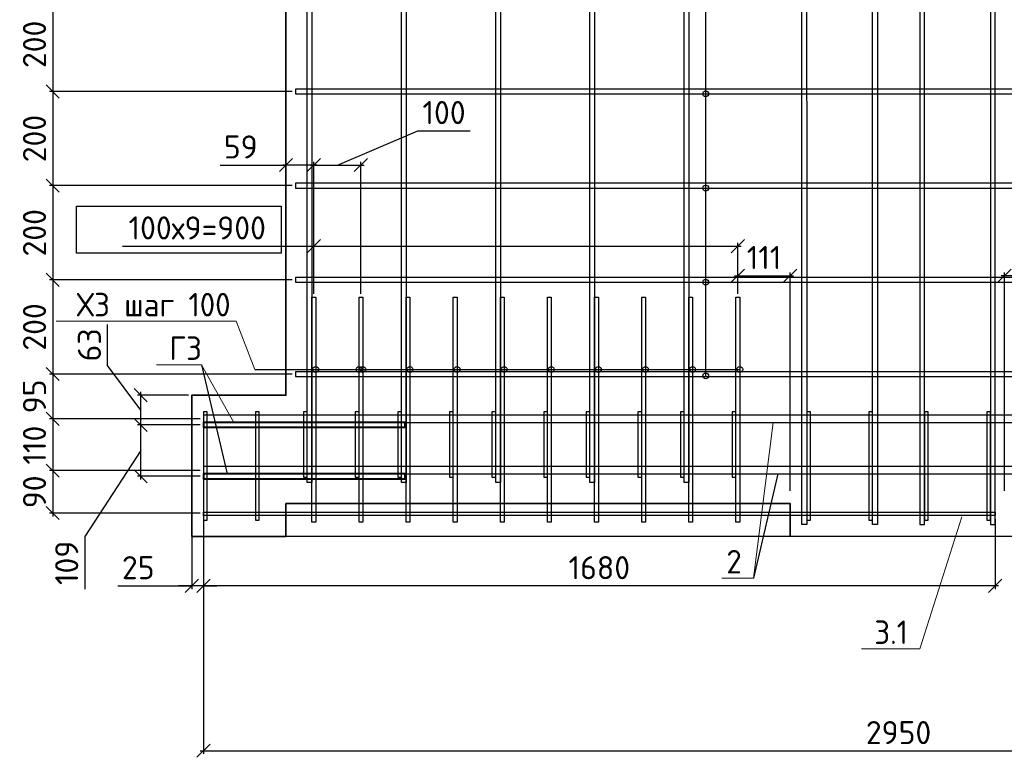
# Model space of a CAD drawing. Header units: millimetres. Extents: x 40580 to 2152466, y -328404 to 177125.
# Tile 144 of 252: x 459914 to 470362, y 161462 to 169293. Entities that reach past the tile are written whole.
import ezdxf
from ezdxf import colors
from ezdxf.entities.mleader import LeaderData, LeaderLine
from ezdxf.math import Vec2, Vec3

# ---------------------------------------------------------------- set-up
doc = ezdxf.new("R2010")
doc.units = ezdxf.units.MM
doc.linetypes.add('CENTER', pattern=[2, 1.25, -0.25, 0.25, -0.25])
for name, color, linetype, lineweight in [('Арм_хомуты', 133, 'Continuous', 18), ('ОСИ', 7, 'CENTER', 15), ('Перекрытие ж_бетон', 250, 'Continuous', 30), ('подоснова', 151, 'Continuous', 5), ('Столовая Двери и окна', 7, 'Continuous', 15)]:
    doc.layers.add(name, color=color, linetype=linetype, lineweight=lineweight)
doc.layers.add('Стена_ бетон несущ.', color=7, linetype='Continuous', lineweight=70, true_color=0xb4b496)
doc.styles.add('GOST-2.304_Type-B', font='GOST_Common.ttf')
doc.styles.get("Standard").update_dxf_attribs({"font": 'isocpeur.ttf'})
doc.dimstyles.new('Осевые', dxfattribs={"dimscale": 0.7, "dimtxt": 450, "dimasz": 400, "dimexe": 100, "dimexo": 100, "dimgap": 100, "dimtad": 1, "dimdec": 0, "dimzin": 0, "dimdsep": 46, "dimtxsty": 'Standard', "dimblk": 'OBLIQUE', "dimcen": 9, "dimdle": 100, "dimazin": 0, "dimtm": 1e-09, "dimtfac": 1, "dimtdec": 0, "dimtofl": 0, "dimtmove": 0, "dimatfit": 3, "dimfxl": 1, "dimtolj": 1, "dimtzin": 0, "dimarcsym": 0})

# ---------------------------------------------------------------- blocks, each defined once
blk = doc.blocks.new('_OBLIQUE')
at = {"color": 0, "linetype": 'ByBlock'}
blk.add_line((-0.5, -0.5), (0.5, 0.5), dxfattribs=at)
blk = doc.blocks.new('*D5897')
at = {"layer": 'Defpoints', "color": 0, "linetype": 'ByBlock', "lineweight": 25, "ltscale": 13, "transparency": 16777216}
for p in [(461198, 164990), (461865, 164990), (461865, 164445)]:
    blk.add_point(p, dxfattribs=at)
at = {"layer": 'ОСИ', "color": 0, "linetype": 'ByBlock', "lineweight": -2, "ltscale": 13, "transparency": 16777216}
for p, q in [((461830, 164990), (461163, 164990)), ((461198, 164410), (461198, 165025)), ((461198, 164718), (460606, 163805)), ((461830, 164445), (461163, 164445)), ((460606, 163805), (460606, 163248))]:
    blk.add_line(p, q, dxfattribs=at)
at = {"layer": 'ОСИ', "color": 0, "linetype": 'ByBlock', "lineweight": -2, "ltscale": 13, "transparency": 16777216, "xscale": 140, "yscale": 140, "zscale": 140}
for p, rotation in [((461198, 164990), 90), ((461198, 164445), 270)]:
    blk.add_blockref('_OBLIQUE', p, dxfattribs=dict(at, rotation=rotation))
at = {"layer": 'ОСИ', "color": 0, "linetype": 'ByBlock', "ltscale": 13, "transparency": 16777216, "insert": (460413, 163526), "char_height": 245, "attachment_point": 5, "rotation": 90}
blk.add_mtext('\\A1;109', dxfattribs=at)
blk = doc.blocks.new('*D5898')
at = {"layer": 'Defpoints', "color": 0, "linetype": 'ByBlock', "lineweight": 25, "ltscale": 13, "transparency": 16777216}
for p in [(461198, 165306), (461740, 165306), (461865, 164990)]:
    blk.add_point(p, dxfattribs=at)
at = {"layer": 'ОСИ', "color": 0, "linetype": 'ByBlock', "lineweight": -2, "ltscale": 13, "transparency": 16777216}
for p, q in [((460847, 165623), (460847, 166057)), ((461198, 165148), (460847, 165623)), ((461705, 165306), (461163, 165306)), ((461198, 164955), (461198, 165341)), ((461830, 164990), (461163, 164990))]:
    blk.add_line(p, q, dxfattribs=at)
at = {"layer": 'ОСИ', "color": 0, "linetype": 'ByBlock', "lineweight": -2, "ltscale": 13, "transparency": 16777216, "xscale": 140, "yscale": 140, "zscale": 140}
for p, rotation in [((461198, 165306), 90), ((461198, 164990), 270)]:
    blk.add_blockref('_OBLIQUE', p, dxfattribs=dict(at, rotation=rotation))
at = {"layer": 'ОСИ', "color": 0, "linetype": 'ByBlock', "ltscale": 13, "transparency": 16777216, "insert": (460654, 165840), "char_height": 245, "attachment_point": 5, "rotation": 90}
blk.add_mtext('\\A1;63', dxfattribs=at)
blk = doc.blocks.new('*D5728')
at = {"layer": 'Defpoints', "color": 0, "linetype": 'ByBlock', "lineweight": 25, "ltscale": 13, "transparency": 16777216}
for p in [(463535, 167750), (463035, 166346), (463535, 166346)]:
    blk.add_point(p, dxfattribs=at)
at = {"layer": 'ОСИ', "color": 0, "linetype": 'ByBlock', "lineweight": -2, "ltscale": 13, "transparency": 16777216}
for p, q in [((463285, 167750), (464138, 168114)), ((464138, 168114), (464695, 168114)), ((463000, 167750), (463570, 167750)), ((463035, 166381), (463035, 167785)), ((463535, 166381), (463535, 167785))]:
    blk.add_line(p, q, dxfattribs=at)
at = {"layer": 'ОСИ', "color": 0, "linetype": 'ByBlock', "lineweight": -2, "ltscale": 13, "transparency": 16777216, "xscale": 140, "yscale": 140, "zscale": 140, "rotation": 180}
blk.add_blockref('_OBLIQUE', (463035, 167750), dxfattribs=at)
at = {"layer": 'ОСИ', "color": 0, "linetype": 'ByBlock', "lineweight": -2, "ltscale": 13, "transparency": 16777216, "xscale": 140, "yscale": 140, "zscale": 140}
blk.add_blockref('_OBLIQUE', (463535, 167750), dxfattribs=at)
at = {"layer": 'ОСИ', "color": 0, "linetype": 'ByBlock', "ltscale": 13, "transparency": 16777216, "insert": (464417, 168307), "char_height": 245, "attachment_point": 5}
blk.add_mtext('\\A1;100', dxfattribs=at)
blk = doc.blocks.new('*D5729')
at = {"layer": 'Defpoints', "color": 0, "linetype": 'ByBlock', "lineweight": 25, "ltscale": 13, "transparency": 16777216}
for p in [(467535, 166889), (463035, 166346), (467535, 166346)]:
    blk.add_point(p, dxfattribs=at)
at = {"layer": 'ОСИ', "color": 0, "linetype": 'ByBlock', "lineweight": -2, "ltscale": 13, "transparency": 16777216}
for p, q in [((461006, 166889), (463035, 166889)), ((463000, 166889), (467570, 166889)), ((463035, 166381), (463035, 166924)), ((467535, 166381), (467535, 166924))]:
    blk.add_line(p, q, dxfattribs=at)
at = {"layer": 'ОСИ', "color": 0, "linetype": 'ByBlock', "lineweight": -2, "ltscale": 13, "transparency": 16777216, "xscale": 140, "yscale": 140, "zscale": 140, "rotation": 180}
blk.add_blockref('_OBLIQUE', (463035, 166889), dxfattribs=at)
at = {"layer": 'ОСИ', "color": 0, "linetype": 'ByBlock', "lineweight": -2, "ltscale": 13, "transparency": 16777216, "xscale": 140, "yscale": 140, "zscale": 140}
blk.add_blockref('_OBLIQUE', (467535, 166889), dxfattribs=at)
at = {"layer": 'ОСИ', "color": 0, "linetype": 'ByBlock', "ltscale": 13, "transparency": 16777216, "insert": (461798, 167082), "char_height": 245, "attachment_point": 5}
blk.add_mtext('\\A1;100х9=900', dxfattribs=at)
blk = doc.blocks.new('*D5730')
at = {"layer": 'Defpoints', "color": 0, "linetype": 'ByBlock', "lineweight": 25, "ltscale": 13, "transparency": 16777216}
for p in [(462740, 167750), (462740, 166346), (463035, 166346)]:
    blk.add_point(p, dxfattribs=at)
at = {"layer": 'ОСИ', "color": 0, "linetype": 'ByBlock', "lineweight": -2, "ltscale": 13, "transparency": 16777216}
for p, q in [((462043, 167750), (462740, 167750)), ((463070, 167750), (462705, 167750)), ((462740, 166381), (462740, 167785)), ((463035, 166381), (463035, 167785))]:
    blk.add_line(p, q, dxfattribs=at)
at = {"layer": 'ОСИ', "color": 0, "linetype": 'ByBlock', "lineweight": -2, "ltscale": 13, "transparency": 16777216, "xscale": 140, "yscale": 140, "zscale": 140, "rotation": 180}
blk.add_blockref('_OBLIQUE', (462740, 167750), dxfattribs=at)
at = {"layer": 'ОСИ', "color": 0, "linetype": 'ByBlock', "lineweight": -2, "ltscale": 13, "transparency": 16777216, "xscale": 140, "yscale": 140, "zscale": 140}
blk.add_blockref('_OBLIQUE', (463035, 167750), dxfattribs=at)
at = {"layer": 'ОСИ', "color": 0, "linetype": 'ByBlock', "ltscale": 13, "transparency": 16777216, "insert": (462260, 167942), "char_height": 245, "attachment_point": 5}
blk.add_mtext('\\A1;59', dxfattribs=at)
blk = doc.blocks.new('*D5731')
at = {"layer": 'Defpoints', "color": 0, "linetype": 'ByBlock', "lineweight": 25, "ltscale": 13, "transparency": 16777216}
for p in [(468090, 166575), (467535, 166346), (468090, 164257)]:
    blk.add_point(p, dxfattribs=at)
at = {"layer": 'ОСИ', "color": 0, "linetype": 'ByBlock', "lineweight": -2, "ltscale": 13, "transparency": 16777216}
for p, q in [((467500, 166575), (468125, 166575)), ((467535, 166381), (467535, 166610)), ((468090, 164292), (468090, 166610))]:
    blk.add_line(p, q, dxfattribs=at)
at = {"layer": 'ОСИ', "color": 0, "linetype": 'ByBlock', "lineweight": -2, "ltscale": 13, "transparency": 16777216, "xscale": 140, "yscale": 140, "zscale": 140, "rotation": 180}
blk.add_blockref('_OBLIQUE', (467535, 166575), dxfattribs=at)
at = {"layer": 'ОСИ', "color": 0, "linetype": 'ByBlock', "lineweight": -2, "ltscale": 13, "transparency": 16777216, "xscale": 140, "yscale": 140, "zscale": 140}
blk.add_blockref('_OBLIQUE', (468090, 166575), dxfattribs=at)
at = {"layer": 'ОСИ', "color": 0, "linetype": 'ByBlock', "ltscale": 13, "transparency": 16777216, "insert": (467813, 166768), "char_height": 245, "attachment_point": 5}
blk.add_mtext('\\A1;111', dxfattribs=at)
blk = doc.blocks.new('*D5735')
at = {"layer": 'Defpoints', "color": 0, "linetype": 'ByBlock', "lineweight": 25, "ltscale": 13, "transparency": 16777216}
for p in [(470364, 166575), (470920, 166346), (470364, 164257)]:
    blk.add_point(p, dxfattribs=at)
at = {"layer": 'ОСИ', "color": 0, "linetype": 'ByBlock', "lineweight": -2, "ltscale": 13, "transparency": 16777216}
for p, q in [((470955, 166575), (470329, 166575)), ((470364, 164292), (470364, 166610)), ((470920, 166381), (470920, 166610))]:
    blk.add_line(p, q, dxfattribs=at)
at = {"layer": 'ОСИ', "color": 0, "linetype": 'ByBlock', "lineweight": -2, "ltscale": 13, "transparency": 16777216, "xscale": 140, "yscale": 140, "zscale": 140, "rotation": 180}
blk.add_blockref('_OBLIQUE', (470364, 166575), dxfattribs=at)
at = {"layer": 'ОСИ', "color": 0, "linetype": 'ByBlock', "lineweight": -2, "ltscale": 13, "transparency": 16777216, "xscale": 140, "yscale": 140, "zscale": 140}
blk.add_blockref('_OBLIQUE', (470920, 166575), dxfattribs=at)
at = {"layer": 'ОСИ', "color": 0, "linetype": 'ByBlock', "ltscale": 13, "transparency": 16777216, "insert": (470642, 166768), "char_height": 245, "attachment_point": 5}
blk.add_mtext('\\A1;111', dxfattribs=at)
blk = doc.blocks.new('*D5899')
at = {"layer": 'Defpoints', "color": 0, "linetype": 'ByBlock', "lineweight": 25, "ltscale": 13, "transparency": 16777216}
for p in [(461865, 164510), (476615, 164510), (476615, 161532)]:
    blk.add_point(p, dxfattribs=at)
at = {"layer": 'ОСИ', "color": 0, "linetype": 'ByBlock', "lineweight": -2, "ltscale": 13, "transparency": 16777216}
for p, q in [((461865, 164475), (461865, 161497)), ((476615, 164475), (476615, 161497)), ((461830, 161532), (476650, 161532))]:
    blk.add_line(p, q, dxfattribs=at)
at = {"layer": 'ОСИ', "color": 0, "linetype": 'ByBlock', "lineweight": -2, "ltscale": 13, "transparency": 16777216, "xscale": 140, "yscale": 140, "zscale": 140, "rotation": 180}
blk.add_blockref('_OBLIQUE', (461865, 161532), dxfattribs=at)
at = {"layer": 'ОСИ', "color": 0, "linetype": 'ByBlock', "lineweight": -2, "ltscale": 13, "transparency": 16777216, "xscale": 140, "yscale": 140, "zscale": 140}
blk.add_blockref('_OBLIQUE', (476615, 161532), dxfattribs=at)
at = {"layer": 'ОСИ', "color": 0, "linetype": 'ByBlock', "ltscale": 13, "transparency": 16777216, "insert": (469240, 161724), "char_height": 245, "attachment_point": 5}
blk.add_mtext('\\A1;2950', dxfattribs=at)
blk = doc.blocks.new('_None')
blk = doc.blocks.new('*D5762')
at = {"layer": 'Defpoints', "color": 0, "linetype": 'ByBlock', "lineweight": 25, "ltscale": 13, "transparency": 16777216}
for p in [(462840, 165531), (460264, 165055), (461865, 165055)]:
    blk.add_point(p, dxfattribs=at)
at = {"layer": 'ОСИ', "color": 0, "linetype": 'ByBlock', "lineweight": -2, "ltscale": 13, "transparency": 16777216}
for p, q in [((462805, 165531), (460229, 165531)), ((460264, 165566), (460264, 165020)), ((461830, 165055), (460229, 165055))]:
    blk.add_line(p, q, dxfattribs=at)
at = {"layer": 'ОСИ', "color": 0, "linetype": 'ByBlock', "lineweight": -2, "ltscale": 13, "transparency": 16777216, "xscale": 140, "yscale": 140, "zscale": 140}
for p, rotation in [((460264, 165531), 90), ((460264, 165055), 270)]:
    blk.add_blockref('_OBLIQUE', p, dxfattribs=dict(at, rotation=rotation))
at = {"layer": 'ОСИ', "color": 0, "linetype": 'ByBlock', "ltscale": 13, "transparency": 16777216, "insert": (460071, 165293), "char_height": 245, "attachment_point": 5, "rotation": 90}
blk.add_mtext('\\A1;95', dxfattribs=at)
blk = doc.blocks.new('*D5763')
at = {"layer": 'Defpoints', "color": 0, "linetype": 'ByBlock', "lineweight": 25, "ltscale": 13, "transparency": 16777216}
for p in [(461865, 165055), (460264, 164505), (461865, 164505)]:
    blk.add_point(p, dxfattribs=at)
at = {"layer": 'ОСИ', "color": 0, "linetype": 'ByBlock', "lineweight": -2, "ltscale": 13, "transparency": 16777216}
for p, q in [((460264, 165090), (460264, 164470)), ((461830, 165055), (460229, 165055)), ((461830, 164505), (460229, 164505))]:
    blk.add_line(p, q, dxfattribs=at)
at = {"layer": 'ОСИ', "color": 0, "linetype": 'ByBlock', "lineweight": -2, "ltscale": 13, "transparency": 16777216, "xscale": 140, "yscale": 140, "zscale": 140}
for p, rotation in [((460264, 165055), 90), ((460264, 164505), 270)]:
    blk.add_blockref('_OBLIQUE', p, dxfattribs=dict(at, rotation=rotation))
at = {"layer": 'ОСИ', "color": 0, "linetype": 'ByBlock', "ltscale": 13, "transparency": 16777216, "insert": (460071, 164776), "char_height": 245, "attachment_point": 5, "rotation": 90}
blk.add_mtext('\\A1;110', dxfattribs=at)
blk = doc.blocks.new('*D5764')
at = {"layer": 'Defpoints', "color": 0, "linetype": 'ByBlock', "lineweight": 25, "ltscale": 13, "transparency": 16777216}
for p in [(461865, 164505), (460264, 164055), (461865, 164055)]:
    blk.add_point(p, dxfattribs=at)
at = {"layer": 'ОСИ', "color": 0, "linetype": 'ByBlock', "lineweight": -2, "ltscale": 13, "transparency": 16777216}
for p, q in [((461830, 164505), (460229, 164505)), ((460264, 164540), (460264, 164020)), ((461830, 164055), (460229, 164055))]:
    blk.add_line(p, q, dxfattribs=at)
at = {"layer": 'ОСИ', "color": 0, "linetype": 'ByBlock', "lineweight": -2, "ltscale": 13, "transparency": 16777216, "xscale": 140, "yscale": 140, "zscale": 140}
for p, rotation in [((460264, 164505), 90), ((460264, 164055), 270)]:
    blk.add_blockref('_OBLIQUE', p, dxfattribs=dict(at, rotation=rotation))
at = {"layer": 'ОСИ', "color": 0, "linetype": 'ByBlock', "ltscale": 13, "transparency": 16777216, "insert": (460071, 164280), "char_height": 245, "attachment_point": 5, "rotation": 90}
blk.add_mtext('\\A1;90', dxfattribs=at)
blk = doc.blocks.new('*D5907')
at = {"layer": 'Defpoints', "color": 0, "linetype": 'ByBlock', "lineweight": 25, "ltscale": 13, "transparency": 16777216}
for p in [(462840, 167531), (460264, 166531), (462840, 166531)]:
    blk.add_point(p, dxfattribs=at)
at = {"layer": 'ОСИ', "color": 0, "linetype": 'ByBlock', "lineweight": -2, "ltscale": 13, "transparency": 16777216}
for p, q in [((462805, 167531), (460229, 167531)), ((460264, 167566), (460264, 166496)), ((462805, 166531), (460229, 166531))]:
    blk.add_line(p, q, dxfattribs=at)
at = {"layer": 'ОСИ', "color": 0, "linetype": 'ByBlock', "lineweight": -2, "ltscale": 13, "transparency": 16777216, "xscale": 140, "yscale": 140, "zscale": 140}
for p, rotation in [((460264, 167531), 90), ((460264, 166531), 270)]:
    blk.add_blockref('_OBLIQUE', p, dxfattribs=dict(at, rotation=rotation))
at = {"layer": 'ОСИ', "color": 0, "linetype": 'ByBlock', "ltscale": 13, "transparency": 16777216, "insert": (460071, 167031), "char_height": 245, "attachment_point": 5, "rotation": 90}
blk.add_mtext('\\A1;200', dxfattribs=at)
blk = doc.blocks.new('*D5908')
at = {"layer": 'Defpoints', "color": 0, "linetype": 'ByBlock', "lineweight": 25, "ltscale": 13, "transparency": 16777216}
for p in [(462840, 166531), (460264, 165531), (462840, 165531)]:
    blk.add_point(p, dxfattribs=at)
at = {"layer": 'ОСИ', "color": 0, "linetype": 'ByBlock', "lineweight": -2, "ltscale": 13, "transparency": 16777216}
for p, q in [((460264, 166566), (460264, 165496)), ((462805, 166531), (460229, 166531)), ((462805, 165531), (460229, 165531))]:
    blk.add_line(p, q, dxfattribs=at)
at = {"layer": 'ОСИ', "color": 0, "linetype": 'ByBlock', "lineweight": -2, "ltscale": 13, "transparency": 16777216, "xscale": 140, "yscale": 140, "zscale": 140}
for p, rotation in [((460264, 166531), 90), ((460264, 165531), 270)]:
    blk.add_blockref('_OBLIQUE', p, dxfattribs=dict(at, rotation=rotation))
at = {"layer": 'ОСИ', "color": 0, "linetype": 'ByBlock', "ltscale": 13, "transparency": 16777216, "insert": (460071, 166031), "char_height": 245, "attachment_point": 5, "rotation": 90}
blk.add_mtext('\\A1;200', dxfattribs=at)
blk = doc.blocks.new('*D5909')
at = {"layer": 'Defpoints', "color": 0, "linetype": 'ByBlock', "lineweight": 25, "ltscale": 13, "transparency": 16777216}
for p in [(462840, 169531), (460264, 168531), (462840, 168531)]:
    blk.add_point(p, dxfattribs=at)
at = {"layer": 'ОСИ', "color": 0, "linetype": 'ByBlock', "lineweight": -2, "ltscale": 13, "transparency": 16777216}
for p, q in [((462805, 169531), (460229, 169531)), ((460264, 169566), (460264, 168496)), ((462805, 168531), (460229, 168531))]:
    blk.add_line(p, q, dxfattribs=at)
at = {"layer": 'ОСИ', "color": 0, "linetype": 'ByBlock', "lineweight": -2, "ltscale": 13, "transparency": 16777216, "xscale": 140, "yscale": 140, "zscale": 140}
for p, rotation in [((460264, 169531), 90), ((460264, 168531), 270)]:
    blk.add_blockref('_OBLIQUE', p, dxfattribs=dict(at, rotation=rotation))
at = {"layer": 'ОСИ', "color": 0, "linetype": 'ByBlock', "ltscale": 13, "transparency": 16777216, "insert": (460071, 169031), "char_height": 245, "attachment_point": 5, "rotation": 90}
blk.add_mtext('\\A1;200', dxfattribs=at)
blk = doc.blocks.new('*D5910')
at = {"layer": 'Defpoints', "color": 0, "linetype": 'ByBlock', "lineweight": 25, "ltscale": 13, "transparency": 16777216}
for p in [(462840, 168531), (460264, 167531), (462840, 167531)]:
    blk.add_point(p, dxfattribs=at)
at = {"layer": 'ОСИ', "color": 0, "linetype": 'ByBlock', "lineweight": -2, "ltscale": 13, "transparency": 16777216}
for p, q in [((462805, 168531), (460229, 168531)), ((460264, 168566), (460264, 167496)), ((462805, 167531), (460229, 167531))]:
    blk.add_line(p, q, dxfattribs=at)
at = {"layer": 'ОСИ', "color": 0, "linetype": 'ByBlock', "lineweight": -2, "ltscale": 13, "transparency": 16777216, "xscale": 140, "yscale": 140, "zscale": 140}
for p, rotation in [((460264, 168531), 90), ((460264, 167531), 270)]:
    blk.add_blockref('_OBLIQUE', p, dxfattribs=dict(at, rotation=rotation))
at = {"layer": 'ОСИ', "color": 0, "linetype": 'ByBlock', "ltscale": 13, "transparency": 16777216, "insert": (460071, 168031), "char_height": 245, "attachment_point": 5, "rotation": 90}
blk.add_mtext('\\A1;200', dxfattribs=at)
blk = doc.blocks.new('*D5698')
at = {"layer": 'Defpoints', "color": 0, "linetype": 'ByBlock', "lineweight": 25, "ltscale": 13, "transparency": 16777216}
for p in [(461740, 164055), (461865, 164055), (461740, 163283)]:
    blk.add_point(p, dxfattribs=at)
at = {"layer": 'ОСИ', "color": 0, "linetype": 'ByBlock', "lineweight": -2, "ltscale": 13, "transparency": 16777216}
for p, q in [((461740, 164020), (461740, 163248)), ((461865, 164020), (461865, 163248)), ((460955, 163283), (461740, 163283)), ((461740, 163283), (461600, 163283)), ((461865, 163283), (461740, 163283)), ((461865, 163283), (462005, 163283))]:
    blk.add_line(p, q, dxfattribs=at)
at = {"layer": 'ОСИ', "color": 0, "linetype": 'ByBlock', "lineweight": -2, "ltscale": 13, "transparency": 16777216, "xscale": 140, "yscale": 140, "zscale": 140}
blk.add_blockref('_OBLIQUE', (461740, 163283), dxfattribs=at)
at = {"layer": 'ОСИ', "color": 0, "linetype": 'ByBlock', "lineweight": -2, "ltscale": 13, "transparency": 16777216, "xscale": 140, "yscale": 140, "zscale": 140, "rotation": 180}
blk.add_blockref('_OBLIQUE', (461865, 163283), dxfattribs=at)
at = {"layer": 'ОСИ', "color": 0, "linetype": 'ByBlock', "ltscale": 13, "transparency": 16777216, "insert": (461172, 163475), "char_height": 245, "attachment_point": 5}
blk.add_mtext('\\A1;25', dxfattribs=at)
blk = doc.blocks.new('*D5920')
at = {"layer": 'Defpoints', "color": 0, "linetype": 'ByBlock', "lineweight": 25, "ltscale": 13, "transparency": 16777216}
for p in [(461865, 164055), (470265, 164030), (461865, 163283)]:
    blk.add_point(p, dxfattribs=at)
at = {"layer": 'ОСИ', "color": 0, "linetype": 'ByBlock', "lineweight": -2, "ltscale": 13, "transparency": 16777216}
for p, q in [((461865, 164020), (461865, 163248)), ((470265, 163995), (470265, 163248)), ((470300, 163283), (461830, 163283))]:
    blk.add_line(p, q, dxfattribs=at)
at = {"layer": 'ОСИ', "color": 0, "linetype": 'ByBlock', "lineweight": -2, "ltscale": 13, "transparency": 16777216, "xscale": 140, "yscale": 140, "zscale": 140, "rotation": 180}
blk.add_blockref('_OBLIQUE', (461865, 163283), dxfattribs=at)
at = {"layer": 'ОСИ', "color": 0, "linetype": 'ByBlock', "lineweight": -2, "ltscale": 13, "transparency": 16777216, "xscale": 140, "yscale": 140, "zscale": 140}
blk.add_blockref('_OBLIQUE', (470265, 163283), dxfattribs=at)
at = {"layer": 'ОСИ', "color": 0, "linetype": 'ByBlock', "ltscale": 13, "transparency": 16777216, "insert": (466065, 163475), "char_height": 245, "attachment_point": 5}
blk.add_mtext('\\A1;1680', dxfattribs=at)

msp = doc.modelspace()

# ---------------------------------------------------------------- linework, layer by layer
at = {"layer": 'Арм_хомуты', "color": 251, "lineweight": 40, "true_color": 0x636466}
for points in [[(464003.029, 165015.275), (461864.902, 165015.275), (461864.902, 164965.275), (464003.029, 164965.275)], [(464003.029, 164469.878), (461864.902, 164469.878), (461864.902, 164419.878), (464003.029, 164419.878)]]:
    msp.add_lwpolyline(points, close=True, dxfattribs=at)
at = {"layer": 'Перекрытие ж_бетон', "color": 18, "linetype": 'Continuous', "lineweight": 25, "true_color": 0x000000}
for points in [[(462964.902, 164380.336), (462964.902, 172931.448), (463014.902, 172931.448), (463014.902, 164380.336)], [(463964.902, 164380.336), (463964.902, 172931.448), (464014.902, 172931.448), (464014.902, 164380.336)], [(464964.902, 164380.336), (464964.902, 172931.448), (465014.902, 172931.448), (465014.902, 164380.336)], [(465964.902, 164380.336), (465964.902, 172931.448), (466014.902, 172931.448), (466014.902, 164380.336)], [(466964.902, 164380.336), (466964.902, 172931.448), (467014.902, 172931.448), (467014.902, 164380.336)], [(468215.064, 163933.283), (468214.902, 172931.448), (468264.902, 172931.448), (468265.064, 163933.283)], [(468965.064, 163933.283), (468964.902, 172931.448), (469014.902, 172931.448), (469015.064, 163933.283)], [(469515.064, 163933.283), (469514.902, 172931.448), (469464.902, 172931.448), (469465.064, 163933.283)], [(470265.064, 163933.283), (470264.902, 172931.448), (470214.902, 172931.448), (470215.064, 163933.283)], [(475614.902, 168555.773), (462839.902, 168555.773), (462839.902, 168505.773), (475614.902, 168505.773)], [(475614.902, 167555.773), (462839.902, 167555.773), (462839.902, 167505.773), (475614.902, 167505.773)], [(475614.902, 166555.773), (462839.902, 166555.773), (462839.902, 166505.773), (475614.902, 166505.773)], [(475614.902, 165555.773), (462839.902, 165555.773), (462839.902, 165505.773), (475614.902, 165505.773)]]:
    msp.add_lwpolyline(points, close=True, dxfattribs=at)
at = {"layer": 'Перекрытие ж_бетон', "color": 18, "linetype": 'Continuous', "lineweight": 30, "true_color": 0x000000}
for points in [[(476614.902, 165095.275), (461864.902, 165095.275), (461864.902, 165015.275), (476614.902, 165015.275)], [(476614.902, 164549.878), (461864.902, 164549.878), (461864.902, 164469.878), (476614.902, 164469.878)], [(461864.902, 164065.311), (470264.743, 164065.311), (470264.743, 164030.311), (461864.902, 164030.311)]]:
    msp.add_lwpolyline(points, close=True, dxfattribs=at)
at = {"layer": 'Стена_ бетон несущ.', "color": 18, "linetype": 'Continuous', "lineweight": 35, "true_color": 0x000000, "transparency": 33554687}
msp.add_lwpolyline([(475739.902, 173060.335), (475739.902, 171410.335), (476739.902, 171410.335), (476739.902, 169660.335), (475739.902, 169660.335), (475739.902, 165310.335), (476739.902, 165310.335), (476739.902, 163810.335), (462739.902, 163806.372), (461739.902, 163806.372), (461739.902, 165306.372), (462739.902, 165306.372), (462739.902, 169656.372), (461739.902, 169656.372), (461739.902, 171406.372), (462739.902, 171406.372), (462739.902, 173056.372), (475739.902, 173060.335)], dxfattribs=at)
msp.add_lwpolyline([(468089.902, 163808.308), (462739.902, 163806.677), (462739.765, 164155.641), (468089.765, 164157.272)], close=True, dxfattribs=at)
at = {"layer": 'Столовая Двери и окна', "color": 18, "lineweight": 25, "true_color": 0x000000}
for p, q in [((467193.5, 165511.947), (467193.5, 174591.918)), ((461844.565, 165630.365), (462116.174, 164469.878)), ((462409.569, 165580.034), (467554.902, 165580.034)), ((467958.924, 164469.878), (467701.929, 163363.409))]:
    msp.add_line(p, q, dxfattribs=at)
at = {"layer": 'Столовая Двери и окна', "color": 1, "lineweight": 25}
msp.add_lwpolyline([(460515.12, 167313.317), (462688.935, 167313.317), (462688.935, 166815.713), (460515.12, 166815.713)], close=True, dxfattribs=at)
at = {"layer": 'Столовая Двери и окна', "color": 18, "lineweight": 25, "true_color": 0x000000}
for points in [[(463054.902, 166345.61), (463054.902, 163958.139), (463014.902, 163958.139), (463014.902, 166345.61)], [(463554.902, 166345.61), (463554.902, 163958.139), (463514.902, 163958.139), (463514.902, 166345.61)], [(464054.902, 166345.61), (464054.902, 163958.139), (464014.902, 163958.139), (464014.902, 166345.61)], [(464554.902, 166345.61), (464554.902, 163958.139), (464514.902, 163958.139), (464514.902, 166345.61)], [(465054.902, 166345.61), (465054.902, 163958.139), (465014.902, 163958.139), (465014.902, 166345.61)], [(465554.902, 166345.61), (465554.902, 163958.139), (465514.902, 163958.139), (465514.902, 166345.61)], [(466054.902, 166345.61), (466054.902, 163958.139), (466014.902, 163958.139), (466014.902, 166345.61)], [(466554.902, 166345.61), (466554.902, 163958.139), (466514.902, 163958.139), (466514.902, 166345.61)], [(467054.902, 166345.61), (467054.902, 163958.139), (467014.902, 163958.139), (467014.902, 166345.61)], [(467554.902, 166345.61), (467554.902, 163958.139), (467514.902, 163958.139), (467514.902, 166345.61)]]:
    msp.add_lwpolyline(points, close=True, dxfattribs=at)
at = {"layer": 'Столовая Двери и окна', "color": 18, "lineweight": 30, "true_color": 0x000000}
for points in [[(461864.902, 165130.512), (461864.902, 163979.778), (461904.902, 163979.778), (461904.902, 165130.512)], [(462414.902, 165130.512), (462414.902, 163979.778), (462454.902, 163979.778), (462454.902, 165130.512)], [(462924.902, 165130.512), (462924.902, 164435.903), (462964.902, 164435.903), (462964.902, 165130.512)], [(463474.902, 165130.512), (463474.902, 164435.903), (463514.902, 164435.903), (463514.902, 165130.512)], [(463924.902, 165130.512), (463924.902, 164435.903), (463964.902, 164435.903), (463964.902, 165130.512)], [(464474.902, 165130.512), (464474.902, 164435.903), (464514.902, 164435.903), (464514.902, 165130.512)], [(464924.902, 165130.512), (464924.902, 164435.903), (464964.902, 164435.903), (464964.902, 165130.512)], [(465474.902, 165130.512), (465474.902, 164435.903), (465514.902, 164435.903), (465514.902, 165130.512)], [(465924.902, 165130.512), (465924.902, 164435.903), (465964.902, 164435.903), (465964.902, 165130.512)], [(466474.902, 165130.512), (466474.902, 164435.903), (466514.902, 164435.903), (466514.902, 165130.512)], [(466924.902, 165130.512), (466924.902, 164435.903), (466964.902, 164435.903), (466964.902, 165130.512)], [(467474.902, 165130.512), (467474.902, 164435.903), (467514.902, 164435.903), (467514.902, 165130.512)], [(468265.059, 165130.512), (468265.059, 163979.778), (468305.059, 163979.778), (468305.059, 165130.512)], [(468925.041, 165130.512), (468925.041, 163979.778), (468965.041, 163979.778), (468965.041, 165130.512)], [(469515.038, 165130.512), (469515.038, 163979.778), (469555.038, 163979.778), (469555.038, 165130.512)], [(470175.058, 165130.526), (470175.058, 163979.793), (470215.058, 163979.793), (470215.058, 165130.526)]]:
    msp.add_lwpolyline(points, close=True, dxfattribs=at)
for centre in [(467193.5, 168505.773), (467193.5, 167505.773), (467193.5, 166505.773), (463054.902, 165580.034), (463054.902, 165580.034), (463514.902, 165580.034), (463554.902, 165580.034), (464054.902, 165580.034), (464054.902, 165580.034), (464554.902, 165580.034), (464554.902, 165580.034), (465054.902, 165580.034), (465054.902, 165580.034), (465554.902, 165580.034), (465554.902, 165580.034), (466054.902, 165580.034), (466054.902, 165580.034), (466554.902, 165580.034), (466554.902, 165580.034), (467054.902, 165580.034), (467054.902, 165580.034), (467554.902, 165580.034), (467554.902, 165580.034), (467193.5, 165511.947)]:
    msp.add_circle(centre, 30.99, dxfattribs=at)

# ---------------------------------------------------------------- dimensions: what is measured, and where the dimension line sits
at = {"layer": 'ОСИ', "color": 18, "linetype": 'ByBlock', "ltscale": 13, "true_color": 0x000000}
for base, p1, p2, angle, picture, middle in [((460263.973, 168530.773), (462839.902, 169530.773), (462839.902, 168530.773), 90, '*D5909', (460071.473, 169030.773)), ((460263.973, 167530.773), (462839.902, 168530.773), (462839.902, 167530.773), 90, '*D5910', (460071.473, 168030.773)), ((460263.973, 166530.773), (462839.902, 167530.773), (462839.902, 166530.773), 90, '*D5907', (460071.473, 167030.773)), ((470364.312, 166575.185), (470919.902, 166345.61), (470364.312, 164257.272), 180, '*D5735', (470642.107, 166767.685)), ((460263.973, 165530.773), (462839.902, 166530.773), (462839.902, 165530.773), 90, '*D5908', (460071.473, 166030.773)), ((460263.973, 165055.275), (462839.902, 165530.773), (461864.902, 165055.275), 90, '*D5762', (460071.473, 165293.024)), ((460263.973, 164055.311), (461864.902, 164504.878), (461864.902, 164055.311), 90, '*D5764', (460071.473, 164280.094)), ((461864.902, 163282.974), (470264.743, 164030.311), (461864.902, 164055.311), 180, '*D5920', (466064.823, 163475.474))]:
    dim = msp.add_linear_dim(base=base, p1=p1, p2=p2, angle=angle, dimstyle='Осевые', override={"dimtxt": 350, "dimasz": 200, "dimexe": 50, "dimexo": 50, "dimlfac": 0.2, "dimdle": 50, "dimtmove": 1}, dxfattribs=at)
    dim.commit()
    dim.dimension.update_dxf_attribs({"geometry": picture, "text_midpoint": middle})
for base, p2, picture, middle in [((463534.902, 167749.589), (463534.902, 166345.61), '*D5728', (464208.372, 168114.429)), ((462739.856, 167749.589), (462739.856, 166345.7), '*D5730', (462259.785, 167656.906))]:
    dim = msp.add_linear_dim(base=base, p1=(463034.902, 166345.61), p2=p2, dimstyle='Осевые', override={"dimtxt": 350, "dimasz": 200, "dimexe": 50, "dimexo": 50, "dimlfac": 0.2, "dimdle": 50, "dimtmove": 1}, dxfattribs=at)
    dim.commit()
    dim.dimension.update_dxf_attribs({"geometry": picture, "text_midpoint": middle, "dimtype": 160})
dim = msp.add_linear_dim(base=(467534.902, 166889.204), p1=(463034.902, 166345.61), p2=(467534.902, 166345.61), text='100х9=<>', dimstyle='Осевые', override={"dimtxt": 350, "dimasz": 200, "dimexe": 50, "dimexo": 50, "dimlfac": 0.2, "dimdle": 50, "dimtmove": 1}, dxfattribs=at)
dim.commit()
dim.dimension.update_dxf_attribs({"geometry": '*D5729', "text_midpoint": (461798.495, 166679.227), "dimtype": 160})
for base, p1, p2, picture, middle in [((468090.493, 166575.185), (467534.902, 166345.61), (468090.493, 164257.272), '*D5731', (467812.697, 166767.685)), ((476614.902, 161531.571), (461864.902, 164509.878), (476614.902, 164509.878), '*D5899', (469239.902, 161724.071))]:
    dim = msp.add_linear_dim(base=base, p1=p1, p2=p2, dimstyle='Осевые', override={"dimtxt": 350, "dimasz": 200, "dimexe": 50, "dimexo": 50, "dimlfac": 0.2, "dimdle": 50, "dimtmove": 1}, dxfattribs=at)
    dim.commit()
    dim.dimension.update_dxf_attribs({"geometry": picture, "text_midpoint": middle})
for base, p1, p2, angle, picture, middle in [((461198.338, 165306.372), (461864.902, 164990.275), (461739.902, 165306.372), 90, '*D5898', (460846.57, 165693.124)), ((460263.973, 164504.878), (461864.902, 165055.275), (461864.902, 164504.878), 90, '*D5763', (460263.973, 164776.154)), ((461198.338, 164990.275), (461864.902, 164444.878), (461864.902, 164990.275), 90, '*D5897', (460605.984, 163734.68)), ((461739.902, 163282.974), (461864.902, 164055.311), (461739.902, 164055.311), 180, '*D5698', (461171.941, 163208.091))]:
    dim = msp.add_linear_dim(base=base, p1=p1, p2=p2, angle=angle, dimstyle='Осевые', override={"dimtxt": 350, "dimasz": 200, "dimexe": 50, "dimexo": 50, "dimlfac": 0.2, "dimdle": 50, "dimtmove": 1}, dxfattribs=at)
    dim.commit()
    dim.dimension.update_dxf_attribs({"geometry": picture, "text_midpoint": middle, "dimtype": 160})

# ---------------------------------------------------------------- leaders
at = {"layer": 'подоснова', "color": 18, "ltscale": 0.3, "true_color": 0x000000}
ml = msp.add_multileader_mtext('Standard', dxfattribs=at)
ml.set_content('Х3 шаг 100 ', color=(0, 0, 0), style='GOST-2.304_Type-B')
ml.set_leader_properties(color=256, linetype='ByLayer', lineweight=15)
ml.set_arrow_properties(name='NONE')
ml.build(insert=Vec2(0, 0))
ml.multileader.update_dxf_attribs({"text_left_attachment_type": 6, "text_right_attachment_type": 6, "dogleg_length": 0.1, "arrow_head_size": 18})
ctx = ml.context
ctx.base_point, ctx.char_height, ctx.arrow_head_size, ctx.landing_gap_size, ctx.plane_origin = Vec3(460517.11, 166092.479), 250, 18, 20, Vec3(471070.925, 167450.002)
ctx.left_attachment, ctx.right_attachment, ctx.text_align_type = 6, 6, 1
notes = []
notes.append((ctx, [(0, (1, 1, 0), (462212.598, 166092.479), (-1, 0), 59.276, [(0, [(462409.569, 165580.034)], 0, [])])]))
ctx.mtext.insert, ctx.mtext.alignment, ctx.mtext.flow_direction = Vec3(461335.216, 166392.479), 2, 5
ml = msp.add_multileader_mtext('Standard', dxfattribs=at)
ml.set_content('Г3 ', color=(0, 0, 0), style='GOST-2.304_Type-B')
ml.set_leader_properties(color=256, linetype='ByLayer', lineweight=15)
ml.set_arrow_properties(name='NONE')
ml.build(insert=Vec2(0, 0))
ml.multileader.update_dxf_attribs({"text_left_attachment_type": 6, "text_right_attachment_type": 6, "dogleg_length": 0.1, "arrow_head_size": 18})
ctx = ml.context
ctx.base_point, ctx.char_height, ctx.arrow_head_size, ctx.landing_gap_size, ctx.plane_origin = Vec3(461504.465, 165630.365), 250, 18, 20, Vec3(456565.372, 167341.528)
ctx.left_attachment, ctx.right_attachment, ctx.text_align_type = 6, 6, 1
notes.append((ctx, [(1, (1, 1, 0), (461844.565, 165630.365), (-1, 0), 0.1, [(0, [(462186.503, 165015.275)], 0, [])])]))
ctx.mtext.insert, ctx.mtext.alignment, ctx.mtext.flow_direction = Vec3(461674.465, 165930.365), 2, 5
ml = msp.add_multileader_mtext('Standard', dxfattribs=at)
ml.set_content('2', color=(0, 0, 0), style='GOST-2.304_Type-B')
ml.set_leader_properties(color=256, linetype='ByLayer', lineweight=15)
ml.set_arrow_properties(name='NONE')
ml.build(insert=Vec2(0, 0))
ml.multileader.update_dxf_attribs({"text_left_attachment_type": 6, "text_right_attachment_type": 6, "dogleg_length": 0.1, "arrow_head_size": 18})
ctx = ml.context
ctx.base_point, ctx.char_height, ctx.arrow_head_size, ctx.landing_gap_size, ctx.plane_origin = Vec3(467411.863, 163363.409), 250, 18, 20, Vec3(455008.891, 164270.293)
ctx.left_attachment, ctx.right_attachment, ctx.text_align_type = 6, 6, 1
notes.append((ctx, [(1, (1, 1, 0), (467701.929, 163363.409), (-1, 0), 125.065, [(0, [(467908.075, 165015.275)], 0, [])])]))
ctx.mtext.insert, ctx.mtext.alignment, ctx.mtext.flow_direction = Vec3(467494.363, 163663.409), 2, 5
ml = msp.add_multileader_mtext('Standard', dxfattribs=at)
ml.set_content('3.1', color=(0, 0, 0), style='GOST-2.304_Type-B')
ml.set_leader_properties(color=256, linetype='ByLayer', lineweight=15)
ml.set_arrow_properties(name='NONE')
ml.build(insert=Vec2(0, 0))
ml.multileader.update_dxf_attribs({"text_left_attachment_type": 6, "text_right_attachment_type": 6, "dogleg_length": 0.1, "arrow_head_size": 18})
ctx = ml.context
ctx.base_point, ctx.char_height, ctx.arrow_head_size, ctx.landing_gap_size, ctx.plane_origin = Vec3(468978.542, 162614.65), 250, 18, 20, Vec3(482448.948, 163877.713)
ctx.left_attachment, ctx.right_attachment, ctx.text_align_type = 6, 6, 1
notes.append((ctx, [(0, (1, 1, 0), (469467.205, 162614.65), (-1, 0), 123.663, [(0, [(469911.195, 164015.311)], 0, [])])]))
ctx.mtext.insert, ctx.mtext.alignment, ctx.mtext.flow_direction = Vec3(469161.042, 162914.65), 2, 5
for ctx, leaders in notes:
    for number, flags, end, landing, length, lines in leaders:
        leader = LeaderData()
        leader.index, (leader.has_last_leader_line, leader.has_dogleg_vector, leader.attachment_direction) = number, flags
        leader.last_leader_point, leader.dogleg_vector, leader.dogleg_length = Vec3(end), Vec3(landing), length
        for number, points, colour, breaks in lines:
            line = LeaderLine()
            line.index, line.vertices, line.color, line.breaks = number, Vec3.list(points), colors.encode_raw_color(colour), breaks
            leader.lines.append(line)
        ctx.leaders.append(leader)

doc.saveas('drawing.dxf')
